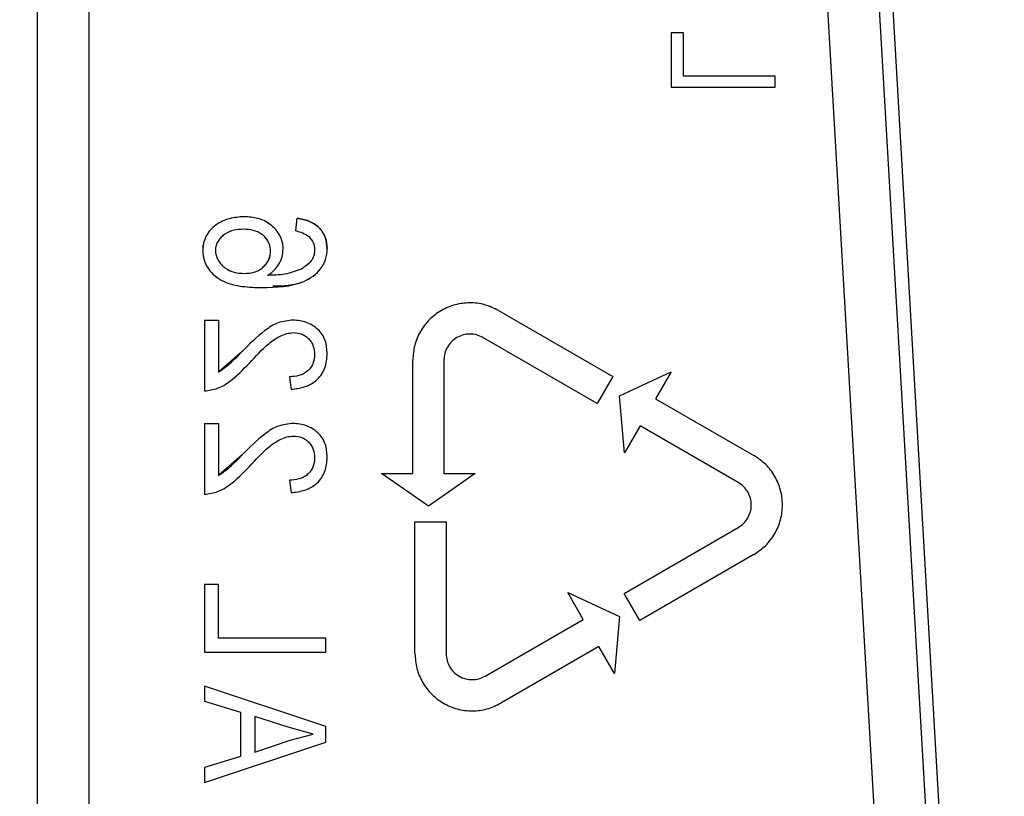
# Model space of a CAD drawing. Header units: inches. Extents: x 144.9 to 238.4, y 214.8 to 247.7.
# Tile 41 of 256: x 158.5469 to 158.6168, y 225.0328 to 225.0879. Entities that reach past the tile are written whole.
import ezdxf

# ---------------------------------------------------------------- set-up
doc = ezdxf.new("R2010")
doc.units = ezdxf.units.IN
doc.header["$LTSCALE"] = 0.25
doc.header["$MEASUREMENT"] = 0
doc.layers.add('ANNOTATIONS', color=1, linetype='Continuous')
doc.layers.add('MOTOR RH', color=7, linetype='Continuous')
doc.styles.add('ARIAL', font='arial.ttf', dxfattribs={"height": 0.09375})
doc.dimstyles.new('STANDARD$0', dxfattribs={"dimtxt": 0.09375, "dimasz": 0.09375, "dimexe": 0.03125, "dimexo": 0.046875, "dimgap": 0.09, "dimtad": 0, "dimtih": 1, "dimtoh": 1, "dimdec": 4, "dimzin": 0, "dimdsep": 46, "dimtxsty": 'ARIAL', "dimcen": 0.09, "dimadec": 0, "dimazin": 0, "dimtfac": 1, "dimtdec": 4, "dimtofl": 0, "dimtmove": 0, "dimatfit": 1, "dimfxl": 1, "dimtolj": 1, "dimtzin": 0, "dimarcsym": 0})

# ---------------------------------------------------------------- blocks, each defined once
blk = doc.blocks.new('*D61')
at = {"layer": 'ANNOTATIONS', "color": 0, "lineweight": -2, "transparency": 16777216}
for p, q in [((158.0268, 223.849362), (158.0268, 225.999056)), ((159.167425, 224.990048), (159.167425, 225.999056)), ((158.12055, 225.967806), (158.312002, 225.967806)), ((159.073675, 225.967806), (158.882222, 225.967806))]:
    blk.add_line(p, q, dxfattribs=at)
at = {"layer": 'ANNOTATIONS', "color": 0, "transparency": 16777216}
for points in [[(158.12055, 225.983431), (158.12055, 225.952181), (158.0268, 225.967806)], [(159.073675, 225.983431), (159.073675, 225.952181), (159.167425, 225.967806)]]:
    blk.add_solid(points, dxfattribs=at)
at = {"layer": 'defpoints', "color": 0, "transparency": 16777216}
for p in [(158.0268, 225.967806), (159.167425, 224.943173), (158.0268, 223.802487)]:
    blk.add_point(p, dxfattribs=at)
at = {"layer": 'ANNOTATIONS', "color": 0, "transparency": 16777216, "insert": (158.597112, 225.967806), "char_height": 0.09375, "attachment_point": 5, "style": 'ARIAL'}
blk.add_mtext('\\A1;18 5/8"', dxfattribs=at)
blk = doc.blocks.new('*D63')
at = {"layer": 'ANNOTATIONS', "color": 0, "lineweight": -2, "transparency": 16777216}
for p, q in [((158.0268, 223.849362), (158.0268, 226.365418)), ((159.500367, 225.112724), (159.500367, 226.365418)), ((158.12055, 226.334168), (158.559242, 226.334168)), ((159.406617, 226.334168), (158.967925, 226.334168))]:
    blk.add_line(p, q, dxfattribs=at)
at = {"layer": 'ANNOTATIONS', "color": 0, "transparency": 16777216}
for points in [[(158.12055, 226.349793), (158.12055, 226.318543), (158.0268, 226.334168)], [(159.406617, 226.349793), (159.406617, 226.318543), (159.500367, 226.334168)]]:
    blk.add_solid(points, dxfattribs=at)
at = {"layer": 'defpoints', "color": 0, "transparency": 16777216}
for p in [(158.0268, 226.334168), (159.500367, 225.065849), (158.0268, 223.802487)]:
    blk.add_point(p, dxfattribs=at)
at = {"layer": 'ANNOTATIONS', "color": 0, "transparency": 16777216, "insert": (158.763583, 226.334168), "char_height": 0.09375, "attachment_point": 5, "style": 'ARIAL'}
blk.add_mtext('\\A1;24""', dxfattribs=at)

msp = doc.modelspace()

# ---------------------------------------------------------------- linework, layer by layer
at = {"layer": 'MOTOR RH'}
for p, q in [((158.548155, 225.109092), (158.548155, 225.029423)), ((158.607713, 225.10901), (158.614818, 224.986164)), ((158.551843, 225.029423), (158.551843, 225.107862)), ((158.60315, 225.107862), (158.607692, 225.029423)), ((158.611375, 225.029636), (158.606833, 225.108076)), ((158.594035, 225.086937), (158.593172, 225.086937)), ((158.593172, 225.086937), (158.593172, 225.083102)), ((158.594035, 225.083869), (158.594035, 225.086937)), ((158.600554, 225.083869), (158.594035, 225.083869)), ((158.600554, 225.083102), (158.600554, 225.083869)), ((158.593172, 225.083102), (158.600554, 225.083102)), ((158.566512, 225.072891), (158.566624, 225.073786)), ((158.580911, 225.067237), (158.589014, 225.062559)), ((158.560025, 225.066561), (158.560025, 225.061528)), ((158.560025, 225.066561), (158.561031, 225.066561)), ((158.561031, 225.066561), (158.561031, 225.06287)), ((158.587907, 225.060641), (158.579804, 225.065319)), ((158.562704, 225.064333), (158.561031, 225.06287)), ((158.574821, 225.055672), (158.574821, 225.063721)), ((158.577035, 225.063721), (158.577035, 225.055672)), ((158.589496, 225.06118), (158.593172, 225.062893)), ((158.593172, 225.062893), (158.592064, 225.060975)), ((158.566064, 225.062534), (158.566176, 225.061639)), ((158.589014, 225.062559), (158.587907, 225.060641)), ((158.58985, 225.05714), (158.589496, 225.06118)), ((158.592064, 225.060975), (158.599035, 225.056951)), ((158.560025, 225.059224), (158.560025, 225.05419)), ((158.560025, 225.059224), (158.561031, 225.059224)), ((158.561031, 225.059224), (158.561031, 225.055533)), ((158.590957, 225.059058), (158.58985, 225.05714)), ((158.597928, 225.055033), (158.590957, 225.059058)), ((158.562704, 225.056995), (158.561031, 225.055533)), ((158.566064, 225.055197), (158.566176, 225.054302)), ((158.575928, 225.053346), (158.572606, 225.055672)), ((158.572606, 225.055672), (158.574821, 225.055672)), ((158.57925, 225.055672), (158.575928, 225.053346)), ((158.577035, 225.055672), (158.57925, 225.055672)), ((158.574975, 225.052238), (158.577189, 225.052238)), ((158.574975, 225.042882), (158.574975, 225.052238)), ((158.577189, 225.052238), (158.577189, 225.042882)), ((158.589825, 225.047158), (158.597928, 225.051837)), ((158.599035, 225.049919), (158.590932, 225.04524)), ((158.561031, 225.047793), (158.560025, 225.047793)), ((158.560025, 225.047793), (158.560025, 225.042983)), ((158.561031, 225.04399), (158.561031, 225.047793)), ((158.585821, 225.047226), (158.589496, 225.045512)), ((158.586928, 225.045308), (158.585821, 225.047226)), ((158.590932, 225.04524), (158.589825, 225.047158)), ((158.579958, 225.041283), (158.586928, 225.045308)), ((158.589496, 225.045512), (158.589143, 225.041472)), ((158.568637, 225.04399), (158.561031, 225.04399)), ((158.568637, 225.042983), (158.568637, 225.04399)), ((158.588036, 225.04339), (158.581065, 225.039366)), ((158.589143, 225.041472), (158.588036, 225.04339)), ((158.560025, 225.042983), (158.568637, 225.042983)), ((158.568637, 225.037701), (158.560025, 225.040568)), ((158.560025, 225.040568), (158.560025, 225.039515)), ((158.560025, 225.039515), (158.562597, 225.038729)), ((158.562597, 225.038729), (158.562597, 225.035587)), ((158.56597, 225.037668), (158.563604, 225.03842)), ((158.563604, 225.03842), (158.563604, 225.035894)), ((158.56774, 225.037156), (158.56597, 225.037668)), ((158.568637, 225.036607), (158.568637, 225.037701)), ((158.56611, 225.03674), (158.56774, 225.037156)), ((158.560025, 225.033745), (158.568637, 225.036607)), ((158.563604, 225.035894), (158.56611, 225.03674)), ((158.562597, 225.035587), (158.560025, 225.0348)), ((158.560025, 225.0348), (158.560025, 225.033745))]:
    msp.add_line(p, q, dxfattribs=at)
for points, knots in [([(158.562835, 225.073898), (158.562484, 225.073873), (158.561782, 225.073822), (158.560973, 225.073433), (158.560435, 225.072978), (158.560136, 225.072539), (158.559947, 225.072041), (158.559924, 225.07169), (158.559913, 225.071514)], [0, 0, 0, 0, 0.2499657, 0.4995571, 0.6243118, 0.7497392, 0.8748835, 1, 1, 1, 1]), ([(158.562835, 225.073898), (158.562484, 225.073873), (158.561782, 225.073822), (158.560973, 225.073433), (158.560436, 225.072979), (158.560135, 225.07254), (158.559983, 225.072124), (158.559922, 225.071777), (158.559916, 225.071602), (158.559913, 225.071514)], [0, 0, 0, 0, 0.249914, 0.499454, 0.623934, 0.749589, 0.874707, 0.93732, 1, 1, 1, 1]), ([(158.565617, 225.071607), (158.565614, 225.071691), (158.565609, 225.071858), (158.565547, 225.072188), (158.565395, 225.072583), (158.565098, 225.072992), (158.564615, 225.073456), (158.563841, 225.073839), (158.563171, 225.073878), (158.562835, 225.073898)], [0, 0, 0, 0, 0.062667, 0.125335, 0.250415, 0.375556, 0.500775, 0.750006, 1, 1, 1, 1]), ([(158.566624, 225.073786), (158.566901, 225.073736), (158.567321, 225.073661), (158.567825, 225.073405), (158.568158, 225.07314), (158.568424, 225.072816), (158.568687, 225.072313), (158.568724, 225.07189), (158.568749, 225.071609)], [0, 0, 0, 0, 0.249992, 0.378102, 0.500363, 0.626737, 0.75071, 1, 1, 1, 1]), ([(158.568749, 225.071609), (158.568724, 225.07189), (158.568687, 225.072312), (158.568425, 225.072815), (158.568158, 225.073139), (158.567826, 225.073404), (158.567322, 225.073661), (158.566901, 225.073736), (158.566624, 225.073786)], [0, 0, 0, 0, 0.24929, 0.372864, 0.499635, 0.621509, 0.750008, 1, 1, 1, 1]), ([(158.562803, 225.073003), (158.562573, 225.072992), (158.562113, 225.07297), (158.561567, 225.072745), (158.561214, 225.072446), (158.560991, 225.07218), (158.560836, 225.071864), (158.560817, 225.071635), (158.560808, 225.071519)], [0, 0, 0, 0, 0.250183, 0.499643, 0.623673, 0.751451, 0.875224, 1, 1, 1, 1]), ([(158.562803, 225.073003), (158.562573, 225.072992), (158.562112, 225.072971), (158.561567, 225.072743), (158.561211, 225.072448), (158.560991, 225.072179), (158.560836, 225.071864), (158.560817, 225.071634), (158.560808, 225.071519)], [0, 0, 0, 0, 0.25015, 0.499578, 0.624965, 0.75114, 0.875468, 1, 1, 1, 1]), ([(158.564722, 225.071453), (158.564715, 225.071569), (158.564702, 225.071799), (158.564575, 225.072126), (158.564378, 225.072413), (158.564037, 225.072727), (158.563496, 225.072969), (158.563034, 225.072992), (158.562803, 225.073003)], [0, 0, 0, 0, 0.125167, 0.250252, 0.37546, 0.500631, 0.749846, 1, 1, 1, 1]), ([(158.564722, 225.071453), (158.564716, 225.071569), (158.564702, 225.071799), (158.564574, 225.072124), (158.56438, 225.072413), (158.564037, 225.072726), (158.563496, 225.07297), (158.563034, 225.072992), (158.562803, 225.073003)], [0, 0, 0, 0, 0.125186, 0.249575, 0.374756, 0.500618, 0.749839, 1, 1, 1, 1]), ([(158.566512, 225.072891), (158.566681, 225.072854), (158.56702, 225.072779), (158.567305, 225.072581), (158.567447, 225.072482)], [0, 0, 0, 0, 0.501016, 1, 1, 1, 1]), ([(158.567447, 225.072482), (158.567565, 225.072348), (158.567801, 225.07208), (158.567836, 225.071725), (158.567854, 225.071547)], [0, 0, 0, 0, 0.500058, 1, 1, 1, 1]), ([(158.559913, 225.071514), (158.559931, 225.071281), (158.559966, 225.070815), (158.560286, 225.070178), (158.560766, 225.069665), (158.561564, 225.069171), (158.562717, 225.068905), (158.563645, 225.068878), (158.564109, 225.068865)], [0, 0, 0, 0, 0.124939, 0.249763, 0.374771, 0.499767, 0.74955, 1, 1, 1, 1]), ([(158.560808, 225.071519), (158.560816, 225.071397), (158.560833, 225.071152), (158.560982, 225.070811), (158.561202, 225.070516), (158.561565, 225.070186), (158.562133, 225.069914), (158.562623, 225.069886), (158.562868, 225.069871)], [0, 0, 0, 0, 0.1250853, 0.2501649, 0.3742338, 0.5006033, 0.749961, 1, 1, 1, 1]), ([(158.560808, 225.071519), (158.560816, 225.071397), (158.560833, 225.071152), (158.560982, 225.07081), (158.561204, 225.070517), (158.561565, 225.070185), (158.562134, 225.069914), (158.562623, 225.069886), (158.562868, 225.069871)], [0, 0, 0, 0, 0.125384, 0.249805, 0.375458, 0.500591, 0.749955, 1, 1, 1, 1]), ([(158.562868, 225.069871), (158.563096, 225.069885), (158.56344, 225.069906), (158.563865, 225.070077), (158.564151, 225.070266), (158.564391, 225.070508), (158.564579, 225.070792), (158.564701, 225.071113), (158.564715, 225.071339), (158.564722, 225.071453)], [0, 0, 0, 0, 0.249679, 0.377848, 0.499841, 0.626179, 0.751279, 0.874351, 1, 1, 1, 1]), ([(158.564003, 225.070181), (158.56405, 225.07021), (158.564195, 225.070301), (158.564391, 225.07051), (158.56458, 225.070794), (158.564702, 225.071115), (158.564715, 225.07134), (158.564722, 225.071453)], [0, 0, 0, 0, 0.108309, 0.335598, 0.557144, 0.778768, 1, 1, 1, 1]), ([(158.564109, 225.068865), (158.565135, 225.06889), (158.566423, 225.068922), (158.567764, 225.06965), (158.568308, 225.07018), (158.568686, 225.070851), (158.568728, 225.071356), (158.568749, 225.071609)], [0, 0, 0, 0, 0.499324, 0.626744, 0.749856, 0.87489, 1, 1, 1, 1]), ([(158.564511, 225.069735), (158.564591, 225.069786), (158.564751, 225.069889), (158.565039, 225.070136), (158.565336, 225.07051), (158.565572, 225.071038), (158.565602, 225.071417), (158.565617, 225.071607)], [0, 0, 0, 0, 0.125232, 0.250417, 0.500293, 0.750184, 1, 1, 1, 1]), ([(158.564877, 225.068979), (158.565636, 225.069003), (158.566657, 225.069035), (158.567763, 225.069651), (158.568308, 225.070179), (158.568686, 225.070851), (158.568728, 225.071356), (158.568749, 225.071609)], [0, 0, 0, 0, 0.425192, 0.571235, 0.712817, 0.856365, 1, 1, 1, 1]), ([(158.567854, 225.071547), (158.567852, 225.071474), (158.567847, 225.071328), (158.567773, 225.071046), (158.567534, 225.070584), (158.567161, 225.070343), (158.566912, 225.070182)], [0, 0, 0, 0, 0.125529, 0.251094, 0.501235, 1, 1, 1, 1]), ([(158.567854, 225.071547), (158.567841, 225.071402), (158.567815, 225.071111), (158.56753, 225.070584), (158.567159, 225.070343), (158.566912, 225.070182)], [0, 0, 0, 0, 0.250397, 0.500771, 1, 1, 1, 1]), ([(158.566912, 225.070182), (158.566525, 225.07004), (158.565751, 225.069754), (158.564925, 225.069741), (158.564511, 225.069735)], [0, 0, 0, 0, 0.499056, 1, 1, 1, 1]), ([(158.566335, 225.066561), (158.565969, 225.066521), (158.565236, 225.06644), (158.56399, 225.06562), (158.563218, 225.064848), (158.562704, 225.064333)], [0, 0, 0, 0, 0.249247, 0.499116, 1, 1, 1, 1]), ([(158.568749, 225.064161), (158.568727, 225.064482), (158.568693, 225.064965), (158.568406, 225.065544), (158.567985, 225.066024), (158.56729, 225.066462), (158.566653, 225.066528), (158.566335, 225.066561)], [0, 0, 0, 0, 0.249939, 0.377444, 0.500475, 0.750713, 1, 1, 1, 1]), ([(158.568749, 225.064161), (158.568727, 225.064482), (158.568693, 225.064965), (158.568406, 225.065544), (158.567986, 225.066024), (158.567291, 225.066463), (158.566653, 225.066528), (158.566335, 225.066561)], [0, 0, 0, 0, 0.249935, 0.377127, 0.500468, 0.750713, 1, 1, 1, 1]), ([(158.563221, 225.063506), (158.563663, 225.063986), (158.564324, 225.064706), (158.565258, 225.06537), (158.565865, 225.065622), (158.56619, 225.065651), (158.566353, 225.065666)], [0, 0, 0, 0, 0.500425, 0.750127, 0.875137, 1, 1, 1, 1]), ([(158.566353, 225.065666), (158.566554, 225.065648), (158.566857, 225.065621), (158.567214, 225.065428), (158.567444, 225.065228), (158.567629, 225.06499), (158.56781, 225.064629), (158.567836, 225.064329), (158.567854, 225.064128)], [0, 0, 0, 0, 0.249457, 0.375275, 0.49993, 0.628608, 0.750385, 1, 1, 1, 1]), ([(158.566353, 225.065666), (158.566554, 225.065648), (158.566855, 225.065621), (158.567212, 225.065429), (158.567442, 225.065231), (158.567628, 225.064992), (158.56781, 225.064631), (158.567836, 225.064329), (158.567854, 225.064128)], [0, 0, 0, 0, 0.249455, 0.373006, 0.499934, 0.626193, 0.750387, 1, 1, 1, 1]), ([(158.561031, 225.06287), (158.561335, 225.063084), (158.561945, 225.063512), (158.562451, 225.064059), (158.562704, 225.064333)], [0, 0, 0, 0, 0.499153, 1, 1, 1, 1]), ([(158.567854, 225.064128), (158.567833, 225.063901), (158.567801, 225.063561), (158.567572, 225.063166), (158.567343, 225.062918), (158.567059, 225.062729), (158.566634, 225.062565), (158.566291, 225.062547), (158.566064, 225.062534)], [0, 0, 0, 0, 0.249183, 0.373821, 0.499594, 0.621118, 0.749945, 1, 1, 1, 1]), ([(158.566176, 225.061639), (158.566512, 225.061683), (158.567015, 225.061748), (158.567632, 225.062026), (158.568046, 225.062321), (158.56837, 225.062712), (158.568686, 225.063314), (158.568724, 225.063823), (158.568749, 225.064161)], [0, 0, 0, 0, 0.250095, 0.375267, 0.500366, 0.625462, 0.750571, 1, 1, 1, 1]), ([(158.560025, 225.061528), (158.560345, 225.061571), (158.560987, 225.061658), (158.562105, 225.062346), (158.562774, 225.063042), (158.563221, 225.063506)], [0, 0, 0, 0, 0.249021, 0.499238, 1, 1, 1, 1]), ([(158.566335, 225.059224), (158.565969, 225.059183), (158.565236, 225.059103), (158.56399, 225.058283), (158.563218, 225.057511), (158.562704, 225.056995)], [0, 0, 0, 0, 0.249247, 0.499116, 1, 1, 1, 1]), ([(158.568749, 225.056824), (158.568727, 225.057144), (158.568693, 225.057628), (158.568406, 225.058207), (158.567985, 225.058687), (158.56729, 225.059125), (158.566653, 225.059191), (158.566335, 225.059224)], [0, 0, 0, 0, 0.249939, 0.377444, 0.500475, 0.750713, 1, 1, 1, 1]), ([(158.568749, 225.056824), (158.568727, 225.057144), (158.568693, 225.057628), (158.568406, 225.058207), (158.567986, 225.058687), (158.567291, 225.059125), (158.566653, 225.059191), (158.566335, 225.059224)], [0, 0, 0, 0, 0.2499346, 0.377127, 0.5004677, 0.7507135, 1, 1, 1, 1]), ([(158.563221, 225.056169), (158.563663, 225.056649), (158.564324, 225.057369), (158.565258, 225.058033), (158.565865, 225.058285), (158.56619, 225.058314), (158.566353, 225.058329)], [0, 0, 0, 0, 0.500425, 0.750127, 0.875137, 1, 1, 1, 1]), ([(158.566353, 225.058329), (158.566554, 225.058311), (158.566857, 225.058284), (158.567214, 225.058091), (158.567444, 225.057891), (158.567629, 225.057653), (158.56781, 225.057292), (158.567836, 225.056992), (158.567854, 225.056791)], [0, 0, 0, 0, 0.249457, 0.375275, 0.49993, 0.628608, 0.750385, 1, 1, 1, 1]), ([(158.566353, 225.058329), (158.566554, 225.058311), (158.566855, 225.058284), (158.567212, 225.058092), (158.567442, 225.057894), (158.567628, 225.057655), (158.56781, 225.057294), (158.567836, 225.056992), (158.567854, 225.056791)], [0, 0, 0, 0, 0.249455, 0.373006, 0.499934, 0.626193, 0.750387, 1, 1, 1, 1]), ([(158.561031, 225.055533), (158.561335, 225.055746), (158.561945, 225.056175), (158.562451, 225.056722), (158.562704, 225.056995)], [0, 0, 0, 0, 0.499153, 1, 1, 1, 1]), ([(158.567854, 225.056791), (158.567833, 225.056564), (158.567801, 225.056224), (158.567572, 225.055828), (158.567343, 225.055581), (158.567059, 225.055392), (158.566634, 225.055228), (158.566291, 225.055209), (158.566064, 225.055197)], [0, 0, 0, 0, 0.249183, 0.373821, 0.499594, 0.621118, 0.749945, 1, 1, 1, 1]), ([(158.566176, 225.054302), (158.566512, 225.054346), (158.567015, 225.054411), (158.567632, 225.054689), (158.568046, 225.054984), (158.56837, 225.055375), (158.568686, 225.055977), (158.568724, 225.056485), (158.568749, 225.056824)], [0, 0, 0, 0, 0.250095, 0.375267, 0.500366, 0.625462, 0.750571, 1, 1, 1, 1]), ([(158.560025, 225.05419), (158.560345, 225.054234), (158.560987, 225.05432), (158.562105, 225.055009), (158.562774, 225.055705), (158.563221, 225.056169)], [0, 0, 0, 0, 0.249021, 0.499238, 1, 1, 1, 1])]:
    msp.add_open_spline(points, degree=3, knots=knots, dxfattribs=at)
for points in [[(158.580911, 225.067237), (158.580591, 225.067391), (158.57995, 225.067699), (158.578879, 225.067825), (158.577818, 225.067688), (158.576828, 225.067277), (158.575976, 225.066625), (158.575328, 225.065774), (158.574902, 225.064784), (158.574848, 225.064075), (158.574821, 225.063721)], [(158.579804, 225.065319), (158.579658, 225.065389), (158.579367, 225.065529), (158.57888, 225.065586), (158.578398, 225.065524), (158.577948, 225.065337), (158.57756, 225.065041), (158.577266, 225.064654), (158.577072, 225.064204), (158.577048, 225.063882), (158.577035, 225.063721)], [(158.599035, 225.049919), (158.599329, 225.050119), (158.599915, 225.05052), (158.60056, 225.051384), (158.600972, 225.052371), (158.601112, 225.053435), (158.600972, 225.054498), (158.60056, 225.055485), (158.599915, 225.056349), (158.599329, 225.05675), (158.599035, 225.056951)], [(158.597928, 225.051837), (158.598061, 225.051928), (158.598328, 225.05211), (158.598621, 225.052503), (158.598809, 225.052951), (158.598872, 225.053435), (158.598809, 225.053918), (158.598621, 225.054367), (158.598328, 225.05476), (158.598061, 225.054942), (158.597928, 225.055033)], [(158.574975, 225.042882), (158.575002, 225.042527), (158.575056, 225.041819), (158.575482, 225.040828), (158.57613, 225.039978), (158.576982, 225.039325), (158.577972, 225.038914), (158.579033, 225.038778), (158.580104, 225.038904), (158.580745, 225.039212), (158.581065, 225.039366)], [(158.577189, 225.042882), (158.577202, 225.042721), (158.577226, 225.042398), (158.57742, 225.041948), (158.577715, 225.041562), (158.578102, 225.041265), (158.578552, 225.041078), (158.579034, 225.041016), (158.579521, 225.041074), (158.579812, 225.041213), (158.579958, 225.041283)]]:
    msp.add_open_spline(points, degree=3, dxfattribs=at)

# ---------------------------------------------------------------- dimensions: what is measured, and where the dimension line sits
at = {"layer": 'ANNOTATIONS'}
for base, p1, text, picture, middle in [((158.0268, 226.334168), (159.500367, 225.065849), '24""', '*D63', (158.763583, 226.334168)), ((158.0268, 225.967806), (159.167425, 224.943173), '18 5/8"', '*D61', (158.597112, 225.967806))]:
    dim = msp.add_linear_dim(base=base, p1=p1, p2=(158.0268, 223.802487), text=text, dimstyle='STANDARD$0', dxfattribs=at)
    dim.commit()
    dim.dimension.update_dxf_attribs({"geometry": picture, "text_midpoint": middle, "dimtype": 160})

doc.saveas('drawing.dxf')
